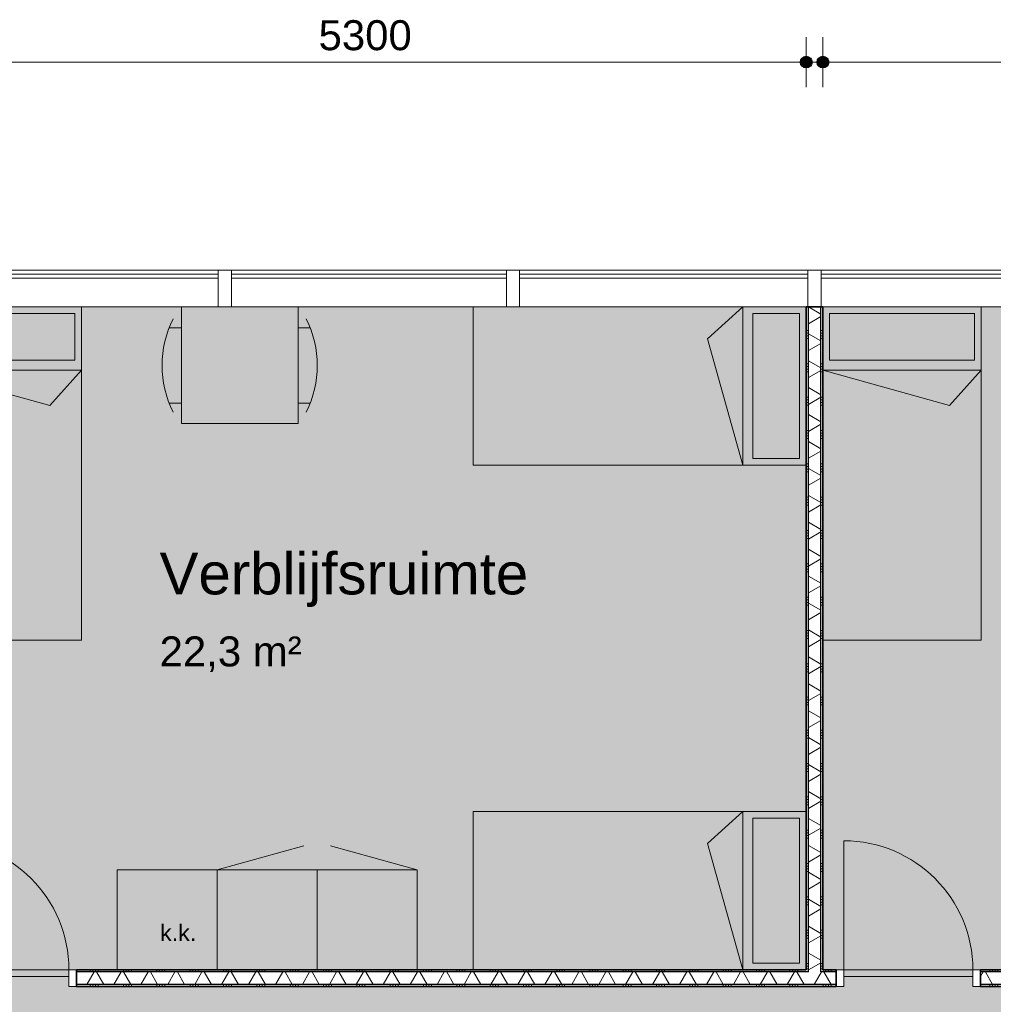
# Model space of a CAD drawing. Header units: millimetres. Extents: x 78984 to 109533, y 218 to 35070.
# Tile 25 of 28: x 93987 to 99830, y 29159 to 35070. Entities that reach past the tile are written whole.
import ezdxf

# ---------------------------------------------------------------- set-up
doc = ezdxf.new("R2010")
doc.units = ezdxf.units.MM
doc.linetypes.add('Hidden', pattern=[4, 2, -2])
for name, color, linetype, lineweight in [('A-ANNO-DIMS', 211, 'Continuous', 9), ('A-ANNO-DIMS-100', 211, 'Continuous', 9), ('A-AREA-IDEN', 2, 'Continuous', 13), ('A-AREA-PATT', 32, 'Continuous', 9), ('A-DETL', 90, 'Continuous', 13), ('A-DOOR', 31, 'Continuous', 18), ('A-DOOR-FRAM', 31, 'Continuous', 13), ('A-GLAZ-CURT', 52, 'Continuous', 13), ('A-GLAZ-CWMG', 51, 'Continuous', 13), ('A-WALL', 113, 'Continuous', 18), ('A-WALL-PATT', 111, 'Continuous', 35), ('G-ANNO-TEXT', 231, 'Continuous', 9), ('I-WALL', 2, 'Continuous', 18)]:
    doc.layers.add(name, color=color, linetype=linetype, lineweight=lineweight)
doc.styles.add('Arial', font='arial.ttf', dxfattribs={"height": 180})
doc.styles.add('Arial_1', font='arial.ttf', dxfattribs={"height": 250})
doc.styles.add('Arial_2', font='arial.ttf', dxfattribs={"height": 100})
doc.dimstyles.new('1_8mm', dxfattribs={"dimscale": 304.8, "dimtxt": 183.646692, "dimasz": 0.918635, "dimexe": 0.492126, "dimexo": 0.0625, "dimgap": 0.059055, "dimtad": 1, "dimdec": 0, "dimrnd": 5, "dimzin": 0, "dimdsep": 46, "dimtxsty": 'Arial', "dimblk1": 'DOTSMALL', "dimblk2": 'DOTSMALL', "dimsah": 1, "dimcen": 0.09, "dimdle": 0.590551, "dimazin": 0, "dimtfac": 1, "dimtdec": 4, "dimtix": 1, "dimtmove": 0, "dimatfit": 3, "dimfxl": 0.492126, "dimfxlon": 1, "dimtvp": 1, "dimtolj": 1, "dimtzin": 0, "dimlwd": 13, "dimlwe": 13, "dimarcsym": 2})
pattern_1 = [(180, (98807.75, 31355.65), (6e-13, -200), []), (180, (98807.75, 31371.65), (6e-13, -200), []), (180, (98807.75, 31387.65), (6e-13, -200), []), (180, (98807.75, 31403.65), (6e-13, -200), [])]
pattern_2 = [(270, (96057.75, 29365.65), (200, 7e-13), []), (270, (96041.75, 29365.65), (200, 7e-13), []), (270, (96025.75, 29365.65), (200, 7e-13), []), (270, (96009.75, 29365.65), (200, 7e-13), [])]

# ---------------------------------------------------------------- blocks, each defined once
blk = doc.blocks.new('System Panel - glas_offset-35-7511376-plot_02')
at = {"layer": 'A-GLAZ-CURT'}
for p, q in [((890, -22.5), (-890, -22.5)), ((-890, -22.5), (-890, -47.5)), ((-890, -47.5), (890, -47.5)), ((890, -47.5), (890, -22.5))]:
    blk.add_line(p, q, dxfattribs=at)
blk = doc.blocks.new('Rectangular Mullion - 80x220-V3-plot_02')
at = {"layer": 'A-GLAZ-CWMG'}
for p, q in [((95177.8, 33565.7), (93397.8, 33565.7)), ((95177.8, 33345.7), (93407.8, 33345.7))]:
    blk.add_line(p, q, dxfattribs=at)
blk = doc.blocks.new('System Panel - glas_offset-35-7511177-plot_02')
at = {"layer": 'A-GLAZ-CURT'}
for p, q in [((825, -22.5), (-825, -22.5)), ((-825, -22.5), (-825, -47.5)), ((-825, -47.5), (825, -47.5)), ((825, -47.5), (825, -22.5))]:
    blk.add_line(p, q, dxfattribs=at)
blk = doc.blocks.new('Rectangular Mullion - 80x220-V1-plot_02')
at = {"layer": 'A-GLAZ-CWMG'}
for p, q in [((91507.8, 33565.7), (89857.8, 33565.7)), ((91507.8, 33345.7), (89857.8, 33345.7))]:
    blk.add_line(p, q, dxfattribs=at)
blk = doc.blocks.new('Rectangular Mullion - 80x220-7500623-plot_02')
at = {"layer": 'A-GLAZ-CWMG'}
for p, q in [((-40, 220), (40, 220)), ((-40, 0), (-40, 220)), ((40, 220), (40, 0)), ((40, 0), (-40, 0))]:
    blk.add_line(p, q, dxfattribs=at)
blk = doc.blocks.new('System Panel - glas_offset-35-7511933-plot_02')
at = {"layer": 'A-GLAZ-CURT'}
for p, q in [((865, -22.5), (-865, -22.5)), ((-865, -22.5), (-865, -47.5)), ((-865, -47.5), (865, -47.5)), ((865, -47.5), (865, -22.5))]:
    blk.add_line(p, q, dxfattribs=at)
blk = doc.blocks.new('Rectangular Mullion - 80x220-V2-plot_02')
at = {"layer": 'A-GLAZ-CWMG'}
for p, q in [((93317.8, 33565.7), (91587.8, 33565.7)), ((93307.8, 33345.7), (91587.8, 33345.7))]:
    blk.add_line(p, q, dxfattribs=at)
blk = doc.blocks.new('200_32_ISR_deur_binnen - dagmaat 0800x2300-7616677-plot_02')
at = {"layer": 'A-DOOR', "lineweight": 13}
blk.add_hatch(color=256, dxfattribs=at).paths.add_polyline_path([(387.5, 10), (387.5, 50), (-387.5, 50), (-387.5, 10)])
for p, q in [((-387.5, 50), (-387.5, 825)), ((-387.5, 50), (387.5, 50)), ((-387.5, 50), (-387.5, 10)), ((387.5, 50), (-387.5, 50)), ((-387.5, 10), (387.5, 10)), ((387.5, 10), (387.5, 50))]:
    blk.add_line(p, q, dxfattribs=at)
at = {"layer": 'A-DOOR', "linetype": 'Hidden', "lineweight": 13}
blk.add_line((-387.5, 10), (387.5, 10), dxfattribs=at)
at = {"layer": 'A-DOOR', "lineweight": 13}
blk.add_arc((-387.5, 50), 775, 360, 90, dxfattribs=at)
at = {"layer": 'A-DOOR-FRAM'}
for p, q in [((-387.5, 50), (-432.5, 50)), ((-387.5, -50), (-387.5, 50)), ((432.5, 50), (387.5, 50)), ((387.5, 50), (387.5, -50)), ((-432.5, -50), (-387.5, -50)), ((387.5, -50), (432.5, -50))]:
    blk.add_line(p, q, dxfattribs=at)
blk = doc.blocks.new('DIMBLOCK4-plot_02')
at = {"layer": 'A-ANNO-DIMS-100', "lineweight": 25}
h = blk.add_hatch(color=256, dxfattribs=at)
edge = h.paths.add_edge_path()
edge.add_arc((98807.8, 34815.5), 35, 0, 360)
h = blk.add_hatch(color=256, dxfattribs=at)
edge = h.paths.add_edge_path()
edge.add_arc((104107.8, 34815.5), 35, 0, 360)
at = {"layer": 'A-ANNO-DIMS-100', "lineweight": 13}
for p, q in [((98807.8, 34815.5), (98807.8, 34965.5)), ((104107.8, 34815.5), (104107.8, 34965.5)), ((98627.8, 34815.5), (104287.8, 34815.5)), ((98807.8, 34815.5), (98807.8, 34665.5)), ((104107.8, 34815.5), (104107.8, 34665.5))]:
    blk.add_line(p, q, dxfattribs=at)
at = {"layer": 'A-ANNO-DIMS-100', "lineweight": 25}
for centre in [(98807.8, 34815.5), (104107.8, 34815.5)]:
    blk.add_circle(centre, 35, dxfattribs=at)
at = {"layer": 'A-ANNO-DIMS-100', "color": 0, "lineweight": 13, "insert": (101180.9, 35067.2), "char_height": 180, "width": 664.518, "attachment_point": 1, "line_spacing_factor": 0.941778, "style": 'Arial'}
blk.add_mtext('5300', dxfattribs=at)
blk = doc.blocks.new('_DotSmall')
at = {"color": 0, "linetype": 'ByBlock', "const_width": 0.5}
blk.add_lwpolyline([(-0.0625, 0, 1), (0.0625, 0, 1)], format="xyb", close=True, dxfattribs=at)
blk = doc.blocks.new('DIMBLOCK5-plot_02')
at = {"layer": 'A-ANNO-DIMS-100', "lineweight": 25}
h = blk.add_hatch(color=256, dxfattribs=at)
edge = h.paths.add_edge_path()
edge.add_arc((93407.8, 34815.5), 35, 0, 360)
h = blk.add_hatch(color=256, dxfattribs=at)
edge = h.paths.add_edge_path()
edge.add_arc((98707.8, 34815.5), 35, 0, 360)
at = {"layer": 'A-ANNO-DIMS-100', "lineweight": 13}
for p, q in [((93407.8, 34815.5), (93407.8, 34965.5)), ((98707.8, 34815.5), (98707.8, 34965.5)), ((93227.8, 34815.5), (98887.8, 34815.5)), ((93407.8, 34815.5), (93407.8, 34665.5)), ((98707.8, 34815.5), (98707.8, 34665.5))]:
    blk.add_line(p, q, dxfattribs=at)
at = {"layer": 'A-ANNO-DIMS-100', "lineweight": 25}
for centre in [(93407.8, 34815.5), (98707.8, 34815.5)]:
    blk.add_circle(centre, 35, dxfattribs=at)
at = {"layer": 'A-ANNO-DIMS-100', "color": 0, "lineweight": 13, "insert": (95780.9, 35067.2), "char_height": 180, "width": 664.518, "attachment_point": 1, "line_spacing_factor": 0.941778, "style": 'Arial'}
blk.add_mtext('5300', dxfattribs=at)

msp = doc.modelspace()

# ---------------------------------------------------------------- hatches: boundary and pattern name
at = {"layer": 'A-AREA-PATT'}
h = msp.add_hatch(color=9, dxfattribs=at)
h.paths.add_polyline_path([(100717.8, 6385.6), (102297.8, 6385.6), (102297.8, 6485.6), (102347.8, 6485.6), (102347.8, 7385.6), (102297.8, 7385.6), (102297.8, 11465.8), (102047.6, 11465.8), (102047.6, 12065.8), (102297.8, 12065.8), (102297.8, 12445.7), (102347.8, 12445.7), (102347.8, 13345.7), (102297.8, 13345.7), (102297.8, 13645.7), (102347.8, 13645.7), (102347.8, 14545.7), (102297.8, 14545.7), (102297.8, 17315.7), (102347.8, 17315.7), (102347.8, 18215.7), (102297.8, 18215.7), (102297.8, 19565.2), (102047.6, 19565.2), (102047.6, 20165.2), (102297.8, 20165.2), (102297.8, 25165.7), (88647.7, 25165.7), (88647.7, 27665.6), (88547.4, 27665.6), (88547.4, 28265.6), (89147.4, 28265.6), (89147.4, 28065.8), (104107.8, 28065.8), (104107.8, 28145.8), (104157.8, 28145.8), (104157.8, 28920.8), (104107.8, 28920.8), (104107.8, 29265.7), (99707.8, 29265.7), (99707.8, 29315.7), (98932.8, 29315.7), (98932.8, 29265.7), (94282.8, 29265.7), (94282.8, 29315.7), (93507.8, 29315.7), (93507.8, 29265.7), (93207.8, 29265.7), (93207.8, 29315.7), (92432.8, 29315.7), (92432.8, 29265.7), (87907.8, 29265.7), (87907.8, 33279.8), (87957.8, 33279.8), (87957.8, 33345.7), (86197.8, 33345.7), (86197.8, 33245.7), (86147.8, 33245.7), (86147.8, 32345.7), (86197.8, 32345.7), (86197.8, 27185.8), (86147.8, 27185.8), (86147.8, 26285.8), (86197.8, 26285.8), (86197.8, 25985.8), (86147.8, 25985.8), (86147.8, 25085.8), (86197.8, 25085.8), (86197.8, 22510.7), (86147.8, 22510.7), (86147.8, 21610.7), (86197.8, 21610.7), (86197.8, 20165.8), (86447.8, 20165.8), (86447.8, 19565.8), (86197.8, 19565.8), (86197.8, 16350.7), (86147.8, 16350.7), (86147.8, 15450.7), (86197.8, 15450.7), (86197.8, 15260.7), (86147.8, 15260.7), (86147.8, 14360.7), (86197.8, 14360.7), (86197.8, 12065.8), (86447.8, 12065.8), (86447.8, 11465.8), (86197.8, 11465.8), (86197.8, 7485.7), (86147.8, 7485.7), (86147.8, 6585.7), (86197.8, 6585.7), (86196.9, 6451.8), (86147.8, 6451.8), (86147.8, 6385.6), (88647.7, 6385.6), (88647.7, 14015.7), (90447.7, 14015.7), (90447.7, 13965.7), (91347.7, 13965.7), (91347.7, 14015.7), (91647.7, 14015.7), (91647.7, 13965.7), (92547.7, 13965.7), (92547.7, 14015.7), (94347.7, 14015.7), (94347.7, 10065.7), (96777.8, 10065.7), (96777.8, 10665.7), (96827.8, 10665.7), (96827.8, 11565.7), (96777.8, 11565.7), (96777.8, 14015.7), (100677.8, 14015.7), (100677.8, 6385.6)])
h.paths.add_polyline_path([(88697.7, 8140.6), (88697.7, 8915.6), (88687.7, 8915.6), (88687.7, 8140.6)])
h.paths.add_polyline_path([(88687.7, 9910.7), (88697.7, 9910.7), (88697.7, 10685.7), (88687.7, 10685.7), (88687.7, 10563.1)])
h.paths.add_polyline_path([(95292.7, 9965.7), (96192.7, 9965.7), (96192.7, 10025.7), (94392.7, 10025.7), (94392.7, 9965.7)])
h.paths.add_polyline_path([(99177.8, 13965.7), (99177.8, 13975.7), (98277.8, 13975.7), (98277.8, 13965.7), (98564.8, 13965.7)])
h.paths.add_polyline_path([(100295.5, 15515.8), (100100.3, 15515.8), (100100.3, 15565.8), (99200.3, 15565.8), (99200.3, 15515.8), (96369.2, 15515.8), (96369.2, 15565.8), (95469.2, 15565.8), (95469.2, 15515.8), (94079.8, 15515.8), (94079.8, 15565.8), (93179.8, 15565.8), (93179.8, 15515.8), (91929.8, 15515.8), (91929.8, 15565.8), (91029.8, 15565.8), (91029.8, 15515.8), (89692.7, 15515.8), (89692.7, 15565.8), (88792.7, 15565.8), (88792.7, 15515.8), (88647.7, 15515.8), (88647.7, 23515.8), (88792.7, 23515.8), (88792.7, 23465.8), (89692.7, 23465.8), (89692.7, 23515.8), (91029.8, 23515.8), (91029.8, 23465.8), (91929.8, 23465.8), (91929.8, 23515.8), (93179.8, 23515.8), (93179.8, 23465.8), (94079.8, 23465.8), (94079.8, 23515.8), (95469.2, 23515.8), (95469.2, 23465.8), (96369.2, 23465.8), (96369.2, 23515.8), (99200.3, 23515.8), (99200.3, 23465.8), (100100.3, 23465.8), (100100.3, 23515.8), (100334.8, 23515.8), (100334.6, 15515.8), (100322.3, 15515.8)])
h.paths.add_polyline_path([(102337.8, 22865.5), (102347.8, 22865.5), (102347.8, 24665.5), (102337.8, 24665.5), (102337.8, 23465.8)])
h.paths.add_polyline_path([(101453, 25205.7), (101480.3, 25205.7), (101480.3, 25265.7), (100580.3, 25265.7), (100580.3, 25205.7)])
h.paths.add_polyline_path([(99010.4, 25205.7), (99785.4, 25205.7), (99785.4, 25265.7), (99010.4, 25265.7)])
h.paths.add_polyline_path([(95676.5, 25205.7), (95935.2, 25205.7), (95935.2, 25265.7), (95160.2, 25265.7), (95160.2, 25205.7), (95284.8, 25205.7)])
h.paths.add_polyline_path([(93357.8, 28015.8), (93747.2, 28015.8), (93747.2, 28025.8), (92847.2, 28025.8), (92847.2, 28015.8)])
h.paths.add_polyline_path([(90097.3, 28015.8), (90097.3, 28025.8), (89197.3, 28025.8), (89197.3, 28015.8), (89900, 28015.8)])
h = msp.add_hatch(color=9, dxfattribs=at)
h.paths.add_polyline_path([(93897.2, 29315.7), (94282.8, 29315.7), (94282.8, 29325.7), (93507.8, 29325.7), (93507.8, 29315.7), (93795.6, 29315.7)])
h.paths.add_polyline_path([(98707.8, 29365.7), (98707.8, 33345.7), (93407.8, 33345.7), (93407.8, 29365.7), (95676.5, 29365.7)])
h = msp.add_hatch(color=9, dxfattribs=at)
h.paths.add_polyline_path([(99707.8, 29315.7), (99707.8, 29325.7), (98932.8, 29325.7), (98932.8, 29315.7)])
h.paths.add_polyline_path([(101453, 29365.7), (104107.8, 29365.7), (104107.8, 33345.7), (98807.8, 33345.7), (98807.8, 29365.7), (99752.8, 29365.7)])
at = {"layer": 'A-WALL-PATT', "lineweight": 9}
h = msp.add_hatch(dxfattribs=at)
h.set_pattern_fill('FP_21', color=256, angle=90, style=0, pattern_type=2)
h.set_pattern_definition(pattern_1)
h.paths.add_polyline_path([(98720.3, 29365.7), (98720.3, 33345.7), (98707.8, 33345.7), (98707.8, 29365.7)])
h = msp.add_hatch(dxfattribs=at)
h.set_pattern_fill('FP_22', color=256, angle=60, style=0, pattern_type=2)
h.set_pattern_definition([(150, (98807.75, 31355.65), (-70, -121.244), []), (210, (98807.75, 31355.65), (70, -121.244), [])])
h.paths.add_polyline_path([(98795.3, 29353.2), (98795.3, 33345.7), (98720.3, 33345.7), (98720.3, 29353.2)])
h = msp.add_hatch(dxfattribs=at)
h.set_pattern_fill('FP_21', color=256, angle=90, style=0, pattern_type=2)
h.set_pattern_definition(pattern_1)
h.paths.add_polyline_path([(98807.8, 29365.7), (98807.8, 33345.7), (98795.3, 33345.7), (98795.3, 29365.7)])
h = msp.add_hatch(dxfattribs=at)
h.set_pattern_fill('FP_35', color=256, angle=-300, style=0, pattern_type=2)
h.set_pattern_definition([(240, (96057.75, 29365.65), (121.2436, -70), []), (300, (96057.75, 29365.65), (121.2436, 70), [])])
h.paths.add_polyline_path([(104120.3, 29278.2), (104120.3, 29353.2), (99752.8, 29353.2), (99752.8, 29278.2), (104107.8, 29278.2)])
h.paths.add_polyline_path([(98887.8, 29278.2), (98887.8, 29353.2), (94327.8, 29353.2), (94327.8, 29278.2), (95676.5, 29278.2)])
h.paths.add_polyline_path([(93252.8, 29278.2), (93462.8, 29278.2), (93462.8, 29353.2), (93252.8, 29353.2)])
h.paths.add_polyline_path([(92387.8, 29278.2), (92387.8, 29353.2), (87995.3, 29353.2), (87995.3, 29278.2), (89900, 29278.2)])
h = msp.add_hatch(dxfattribs=at)
h.set_pattern_fill('FP_34', color=256, angle=-270, style=0, pattern_type=2)
h.set_pattern_definition(pattern_2)
h.paths.add_polyline_path([(104107.8, 29353.2), (104107.8, 29365.7), (99752.8, 29365.7), (99752.8, 29353.2), (101453, 29353.2)])
h.paths.add_polyline_path([(98720.3, 29353.2), (98720.3, 29365.7), (94327.8, 29365.7), (94327.8, 29353.2), (95676.5, 29353.2)])
h.paths.add_polyline_path([(98795.3, 29353.2), (98887.8, 29353.2), (98887.8, 29365.7), (98795.3, 29365.7)])
h.paths.add_polyline_path([(93395.3, 29353.2), (93462.8, 29353.2), (93462.8, 29365.7), (93395.3, 29365.7)])
h.paths.add_polyline_path([(93320.3, 29353.2), (93320.3, 29365.7), (93252.8, 29365.7), (93252.8, 29353.2)])
h.paths.add_polyline_path([(92387.8, 29353.2), (92387.8, 29365.7), (88007.8, 29365.7), (88007.8, 29353.2), (89900, 29353.2)])
h = msp.add_hatch(dxfattribs=at)
h.set_pattern_fill('FP_34', color=256, angle=-270, style=0, pattern_type=2)
h.set_pattern_definition(pattern_2)
h.paths.add_polyline_path([(104107.8, 29265.7), (104107.8, 29278.2), (99752.8, 29278.2), (99752.8, 29265.7), (101453, 29265.7)])
h.paths.add_polyline_path([(98887.8, 29265.7), (98887.8, 29278.2), (94327.8, 29278.2), (94327.8, 29265.7), (95676.5, 29265.7)])
h.paths.add_polyline_path([(93252.8, 29265.7), (93462.8, 29265.7), (93462.8, 29278.2), (93252.8, 29278.2)])
h.paths.add_polyline_path([(92387.8, 29265.7), (92387.8, 29278.2), (87920.3, 29278.2), (87920.3, 29265.7), (89900, 29265.7)])

# ---------------------------------------------------------------- linework, layer by layer
at = {"layer": 'A-DETL', "lineweight": 9}
for p, q in [((94357.8, 33345.7), (93407.8, 33345.7)), ((94357.8, 33345.7), (94357.8, 31345.7)), ((98707.8, 33345.7), (96707.8, 33345.7)), ((96707.8, 33345.7), (96707.8, 32395.7)), ((98327.8, 33345.7), (98116, 33155)), ((98327.8, 32395.7), (98327.8, 33345.7)), ((98707.8, 33345.7), (98707.8, 32395.7)), ((98807.8, 31345.7), (98807.8, 33345.7)), ((99757.8, 33345.7), (98807.8, 33345.7)), ((99757.8, 33345.7), (99757.8, 31345.7)), ((94317.8, 33305.7), (93447.8, 33305.7)), ((94317.8, 33025.7), (94317.8, 33305.7)), ((98387.8, 32435.7), (98387.8, 33305.7)), ((98387.8, 33305.7), (98667.8, 33305.7)), ((98667.8, 33305.7), (98667.8, 32435.7)), ((99717.8, 33305.7), (98847.8, 33305.7)), ((98847.8, 33305.7), (98847.8, 33025.7)), ((99717.8, 33025.7), (99717.8, 33305.7)), ((98116, 33155), (98327.8, 32395.7)), ((93447.8, 33025.7), (94317.8, 33025.7)), ((98847.8, 33025.7), (99717.8, 33025.7)), ((93407.8, 32965.7), (94357.8, 32965.7)), ((94167.1, 32753.9), (93407.8, 32965.7)), ((94357.8, 32965.7), (94167.1, 32753.9)), ((98807.8, 32965.7), (99757.8, 32965.7)), ((99567.1, 32753.9), (98807.8, 32965.7)), ((99757.8, 32965.7), (99567.1, 32753.9)), ((96707.8, 32395.7), (98707.8, 32395.7)), ((98667.8, 32435.7), (98387.8, 32435.7)), ((94357.8, 31345.7), (93407.8, 31345.7)), ((99757.8, 31345.7), (98807.8, 31345.7)), ((98707.8, 30315.7), (96707.8, 30315.7)), ((96707.8, 30315.7), (96707.8, 29365.7)), ((98327.8, 30315.7), (98116, 30125)), ((98327.8, 29365.7), (98327.8, 30315.7)), ((98387.8, 29405.7), (98387.8, 30275.7)), ((98387.8, 30275.7), (98667.8, 30275.7)), ((98667.8, 30275.7), (98667.8, 29405.7)), ((98707.8, 30315.7), (98707.8, 29365.7)), ((98116, 30125), (98327.8, 29365.7)), ((98667.8, 29405.7), (98387.8, 29405.7)), ((96707.8, 29365.7), (98707.8, 29365.7))]:
    msp.add_line(p, q, dxfattribs=at)
at = {"layer": 'A-DETL'}
for p, q in [((94957.5, 33345.7), (95657.5, 33345.7)), ((94957.5, 32645.7), (94957.5, 33345.7)), ((95657.5, 33345.7), (95657.5, 32645.7)), ((94884.2, 33220.8), (94957.5, 33220.8)), ((95730.9, 33220.8), (95657.5, 33220.8)), ((94884.2, 32768.4), (94957.5, 32768.4)), ((95730.9, 32768.4), (95657.5, 32768.4)), ((95657.5, 32645.7), (94957.5, 32645.7)), ((95172.1, 29965.7), (95692.2, 30110.7)), ((96372.1, 29965.7), (95852, 30110.7)), ((94572.1, 29365.7), (94572.1, 29965.7)), ((94572.1, 29965.7), (95172.1, 29965.7)), ((95772.1, 29965.7), (95172.1, 29965.7)), ((95172.1, 29365.7), (95172.1, 29965.7)), ((95172.1, 29965.7), (95172.1, 29365.7)), ((95772.1, 29365.7), (95772.1, 29965.7)), ((96372.1, 29965.7), (95772.1, 29965.7)), ((96372.1, 29365.7), (96372.1, 29965.7)), ((95172.1, 29365.7), (94572.1, 29365.7)), ((95172.1, 29365.7), (95772.1, 29365.7)), ((95772.1, 29365.7), (96372.1, 29365.7))]:
    msp.add_line(p, q, dxfattribs=at)
for centre, start, end in [((95467.4, 32994.6), 153.41048, 206.58952), ((95147.7, 32994.6), 333.41048, 26.58952)]:
    msp.add_arc(centre, 625.6, start, end, dxfattribs=at)
at = {"layer": 'A-WALL', "lineweight": 25}
for p, q in [((98720.3, 29353.2), (98720.3, 33345.7)), ((98795.3, 29353.2), (98795.3, 33345.7)), ((98720.3, 29353.2), (94327.8, 29353.2)), ((98887.8, 29353.2), (98795.3, 29353.2)), ((104120.3, 29353.2), (99752.8, 29353.2)), ((98887.8, 29278.2), (94327.8, 29278.2)), ((104120.3, 29278.2), (99752.8, 29278.2))]:
    msp.add_line(p, q, dxfattribs=at)
at = {"layer": 'I-WALL', "lineweight": 35}
for p, q in [((98707.8, 33345.7), (98707.8, 29365.7)), ((98807.8, 33345.7), (98707.8, 33345.7)), ((98807.8, 29365.7), (98807.8, 33345.7)), ((98707.8, 29365.7), (94327.8, 29365.7)), ((94327.8, 29365.7), (94327.8, 29265.7)), ((98887.8, 29365.7), (98807.8, 29365.7)), ((98887.8, 29265.7), (98887.8, 29365.7)), ((104107.8, 29365.7), (99752.8, 29365.7)), ((99752.8, 29365.7), (99752.8, 29265.7)), ((94327.8, 29265.7), (98887.8, 29265.7)), ((99752.8, 29265.7), (104107.8, 29265.7))]:
    msp.add_line(p, q, dxfattribs=at)

# ---------------------------------------------------------------- block references
at = {"layer": 'A-DOOR-FRAM'}
for p in [(93895.3, 29315.7), (99320.3, 29315.7)]:
    msp.add_blockref('200_32_ISR_deur_binnen - dagmaat 0800x2300-7616677-plot_02', p, dxfattribs=at)
at = {"layer": 'A-GLAZ-CURT'}
for name, p in [('System Panel - glas_offset-35-7511376-plot_02', (94287.8, 33565.7)), ('System Panel - glas_offset-35-7511177-plot_02', (96082.8, 33565.7)), ('System Panel - glas_offset-35-7511933-plot_02', (97852.8, 33565.7)), ('System Panel - glas_offset-35-7511376-plot_02', (99687.8, 33565.7))]:
    msp.add_blockref(name, p, dxfattribs=at)
at = {"layer": 'A-GLAZ-CWMG'}
for name, p in [('Rectangular Mullion - 80x220-V3-plot_02', (0, 0)), ('Rectangular Mullion - 80x220-V1-plot_02', (5400, 0)), ('Rectangular Mullion - 80x220-V2-plot_02', (5400, 0)), ('Rectangular Mullion - 80x220-V3-plot_02', (5400, 0))]:
    msp.add_blockref(name, p, dxfattribs=at)
at = {"layer": 'A-GLAZ-CWMG', "extrusion": (0, 0, -1), "rotation": 180}
for p in [(-95217.8, 33565.7), (-96947.8, 33565.7), (-98757.8, 33565.7)]:
    msp.add_blockref('Rectangular Mullion - 80x220-7500623-plot_02', p, dxfattribs=at)

# ---------------------------------------------------------------- texts
at = {"layer": 'A-AREA-IDEN', "lineweight": 9, "attachment_point": 1}
for s, insert, char_height, width, style in [('Verblijfsruimte', (94826.9, 31869.8), 250, 2677.636, 'Arial_1'), ('22,3 m²', (94826.9, 31367.4), 180, 1010.126, 'Arial')]:
    msp.add_mtext(s, dxfattribs=dict(at, insert=insert, char_height=char_height, width=width, style=style))
at = {"layer": 'G-ANNO-TEXT', "color": 7, "insert": (94829.9, 29638.3), "char_height": 100, "width": 256.54, "attachment_point": 1, "style": 'Arial_2'}
msp.add_mtext('k.k.', dxfattribs=at)

# ---------------------------------------------------------------- dimensions: what is measured, and where the dimension line sits
at = {"layer": 'A-ANNO-DIMS', "lineweight": 13}
for base, p1, p2, picture, middle in [((98707.8, 34815.5), (93407.8, 34665.5), (98707.8, 34665.5), 'DIMBLOCK5-plot_02', (96057.8, 34925.4)), ((104107.8, 34815.5), (98807.8, 34665.5), (104107.8, 34665.5), 'DIMBLOCK4-plot_02', (101457.8, 34925.4))]:
    dim = msp.add_linear_dim(base=base, p1=p1, p2=p2, dimstyle='1_8mm', override={"dimpost": '<>', "dimfxl": 5300}, dxfattribs=at)
    dim.commit()
    dim.dimension.update_dxf_attribs({"geometry": picture, "text_midpoint": middle})

doc.saveas('drawing.dxf')
